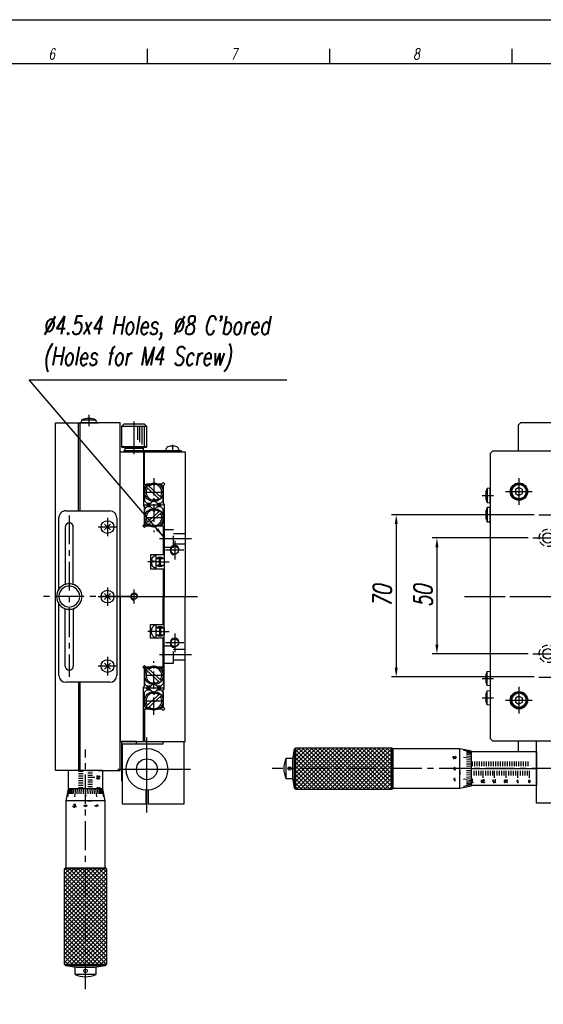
# Model space of a CAD drawing. Extents: x 0 to 2911, y 0 to 782.
# Tile 6 of 24: x 436 to 662, y 227 to 652. Entities that reach past the tile are written whole.
import ezdxf
from ezdxf.enums import TextEntityAlignment as Align

# ---------------------------------------------------------------- set-up
doc = ezdxf.new("R2010")
doc.units = 0
doc.header["$LTSCALE"] = 10
doc.header["$MEASUREMENT"] = 0
for name, pattern in [('CENTER', [2, 1.25, -0.25, 0.25, -0.25]), ('CENTER2', [1.125, 0.75, -0.125, 0.125, -0.125]), ('DASHDOT', [50.5, 30, -9, 2.5, -9]), ('HIDDEN', [0.375, 0.25, -0.125]), ('HIDDENX2', [0.75, 0.5, -0.25])]:
    doc.linetypes.add(name, pattern=pattern)
doc.layers.get('0').update_dxf_attribs({"linetype": 'CONTINUOUS'})
doc.layers.get('DEFPOINTS').update_dxf_attribs({"linetype": 'CONTINUOUS'})
for name, color, linetype in [('1', 1, 'CENTER'), ('3', 3, 'CONTINUOUS'), ('4', 4, 'CONTINUOUS'), ('PAPER', 2, 'CONTINUOUS'), ('W', 4, 'CONTINUOUS')]:
    doc.layers.add(name, color=color, linetype=linetype)
doc.styles.add('S', font='romans.shx', dxfattribs={"width": 0.7, "oblique": 10, "bigfont": 'bigfont.shx'})
doc.styles.get("Standard").update_dxf_attribs({"font": 'romans.shx', "width": 0.7, "oblique": 10, "bigfont": 'whgtxt.shx'})
doc.dimstyles.new('A4', dxfattribs={"dimscale": 0.045, "dimtxt": 50, "dimasz": 40, "dimexe": 10, "dimexo": 30, "dimgap": 10, "dimtad": 1, "dimdec": 4, "dimdsep": 46, "dimtxsty": 'Standard', "dimcen": 1.5, "dimclrt": 7, "dimadec": 0, "dimazin": 0, "dimtfac": 1, "dimtdec": 4, "dimtix": 1, "dimtmove": 0, "dimatfit": 3, "dimfxl": 0, "dimtolj": 1, "dimtzin": 0, "dimarcsym": 0})

# ---------------------------------------------------------------- blocks, each defined once
blk = doc.blocks.new('erdftrgf45r')
at = {"layer": 'W'}
blk.add_line((34921.74, 9666.28), (35198.74, 9666.28), dxfattribs=at)
blk = doc.blocks.new('*D189')
at = {"color": 4, "lineweight": -2}
for p, q in [((655.56, 428.06), (614.14, 428.06)), ((616.14, 424.06), (616.14, 382.06)), ((655.56, 378.06), (614.14, 378.06))]:
    blk.add_line(p, q, dxfattribs=at)
at = {"color": 4}
for points in [[(615.48, 424.06), (616.81, 424.06), (616.14, 428.06)], [(615.48, 382.06), (616.81, 382.06), (616.14, 378.06)]]:
    blk.add_solid(points, dxfattribs=at)
at = {"layer": 'DEFPOINTS', "color": 0}
for p in [(657.56, 428.06), (616.14, 378.06), (657.56, 378.06)]:
    blk.add_point(p, dxfattribs=at)
at = {"color": 3, "insert": (610.14, 403.06), "char_height": 8, "attachment_point": 5, "rotation": 90}
blk.add_mtext('\\A1;50', dxfattribs=at)
blk = doc.blocks.new('*D190')
at = {"color": 4, "lineweight": -2}
for p, q in [((658.06, 438.06), (596.58, 438.06)), ((598.58, 434.06), (598.58, 372.06)), ((658.06, 368.06), (596.58, 368.06))]:
    blk.add_line(p, q, dxfattribs=at)
at = {"color": 4}
for points in [[(597.92, 434.06), (599.25, 434.06), (598.58, 438.06)], [(597.92, 372.06), (599.25, 372.06), (598.58, 368.06)]]:
    blk.add_solid(points, dxfattribs=at)
at = {"layer": 'DEFPOINTS', "color": 0}
for p in [(660.06, 438.06), (598.58, 368.06), (660.06, 368.06)]:
    blk.add_point(p, dxfattribs=at)
at = {"color": 3, "insert": (592.58, 403.06), "char_height": 8, "attachment_point": 5, "rotation": 90}
blk.add_mtext('\\A1;70', dxfattribs=at)
blk = doc.blocks.new('A$C781E5D55')
for p, q in [((113.98, 79.78), (113.98, 106.78)), ((113.98, 106.78), (142.98, 106.78)), ((19.15, 103.78), (10.16, 94.8)), ((20.97, 103.78), (10.16, 92.98)), ((22.79, 103.78), (10.16, 91.16)), ((24.61, 103.78), (10.16, 89.34)), ((26.42, 103.78), (10.16, 87.52)), ((10.16, 102.92), (27.29, 85.78)), ((28.24, 103.78), (10.24, 85.78)), ((11.11, 103.78), (29.11, 85.78)), ((30.06, 103.78), (12.06, 85.78)), ((12.93, 103.78), (30.93, 85.78)), ((31.88, 103.78), (13.88, 85.78)), ((14.75, 103.78), (32.75, 85.78)), ((33.7, 103.78), (15.7, 85.78)), ((16.57, 103.78), (34.57, 85.78)), ((35.52, 103.78), (17.52, 85.78)), ((18.39, 103.78), (36.39, 85.78)), ((37.33, 103.78), (19.33, 85.78)), ((20.2, 103.78), (38.2, 85.78)), ((39.15, 103.78), (21.15, 85.78)), ((22.02, 103.78), (40.02, 85.78)), ((40.97, 103.78), (22.97, 85.78)), ((23.84, 103.78), (41.84, 85.78)), ((42.79, 103.78), (24.79, 85.78)), ((25.66, 103.78), (43.66, 85.78)), ((44.61, 103.78), (26.61, 85.78)), ((27.48, 103.78), (45.48, 85.78)), ((46.42, 103.78), (28.42, 85.78)), ((29.3, 103.78), (47.3, 85.78)), ((48.24, 103.78), (30.24, 85.78)), ((31.11, 103.78), (49.11, 85.78)), ((50.06, 103.78), (32.06, 85.78)), ((32.93, 103.78), (50.93, 85.78)), ((51.56, 103.46), (33.88, 85.78)), ((34.75, 103.78), (51.56, 86.98)), ((36.57, 103.78), (51.56, 88.8)), ((38.39, 103.78), (51.56, 90.62)), ((40.2, 103.78), (51.56, 92.43)), ((42.02, 103.78), (51.56, 94.25)), ((43.84, 103.78), (51.56, 96.07)), ((45.66, 103.78), (51.56, 97.89)), ((47.48, 103.78), (51.56, 99.71)), ((49.3, 103.78), (51.56, 101.52)), ((51.11, 103.78), (51.56, 103.34)), ((10.16, 101.1), (25.48, 85.78)), ((10.16, 99.28), (23.66, 85.78)), ((51.56, 101.64), (35.7, 85.78)), ((51.56, 99.82), (37.52, 85.78)), ((51.56, 98.01), (39.33, 85.78)), ((10.16, 97.46), (21.84, 85.78)), ((10.16, 95.64), (20.02, 85.78)), ((10.16, 93.82), (18.2, 85.78)), ((51.56, 96.19), (41.15, 85.78)), ((51.56, 94.37), (42.97, 85.78)), ((10.16, 92.01), (16.38, 85.78)), ((10.16, 90.19), (14.57, 85.78)), ((51.56, 92.55), (44.79, 85.78)), ((51.56, 90.73), (46.61, 85.78)), ((10.16, 88.37), (12.75, 85.78)), ((10.16, 86.55), (10.93, 85.78)), ((51.56, 88.91), (48.43, 85.78)), ((51.56, 87.1), (50.24, 85.78)), ((128.98, 79.78), (113.98, 79.78))]:
    blk.add_line(p, q)
at = {"color": 2, "linetype": 'HIDDEN'}
for centre in [(118.98, 194.28), (118.98, 144.28)]:
    blk.add_circle(centre, 3.75, dxfattribs=at)
at = {"layer": '1', "color": 7, "linetype": 'Continuous'}
for p, q in [((107.18, 243.98), (106.18, 242.98)), ((106.18, 242.98), (106.18, 231.78)), ((230.18, 243.98), (107.18, 243.98)), ((94.98, 231.78), (93.98, 230.78)), ((93.98, 230.78), (93.98, 107.78)), ((242.98, 231.78), (94.98, 231.78)), ((93.98, 215.78), (92.68, 215.67)), ((92.68, 215.67), (92.68, 209.6)), ((93.98, 209.48), (93.98, 215.78)), ((106.48, 216.02), (104.98, 215.15)), ((104.98, 215.15), (104.98, 213.42)), ((104.98, 213.42), (106.48, 212.55)), ((107.98, 215.15), (106.48, 216.02)), ((106.48, 212.55), (107.98, 213.42)), ((107.98, 213.42), (107.98, 215.15)), ((92.68, 209.6), (93.98, 209.48)), ((93.98, 207.48), (92.68, 207.37)), ((92.68, 207.37), (92.68, 201.3)), ((93.98, 201.18), (93.98, 207.48)), ((92.68, 201.3), (93.98, 201.18)), ((92.68, 136.67), (93.98, 136.78)), ((92.68, 130.6), (92.68, 136.67)), ((93.98, 136.78), (93.98, 130.48)), ((93.98, 130.48), (92.68, 130.6)), ((92.68, 128.37), (93.98, 128.48)), ((92.68, 122.3), (92.68, 128.37)), ((93.98, 128.48), (93.98, 122.18)), ((106.48, 126.02), (104.98, 125.15)), ((104.98, 125.15), (104.98, 123.42)), ((104.98, 123.42), (106.48, 122.55)), ((107.98, 125.15), (106.48, 126.02)), ((106.48, 122.55), (107.98, 123.42)), ((107.98, 123.42), (107.98, 125.15)), ((93.98, 122.18), (92.68, 122.3)), ((93.98, 107.78), (94.98, 106.78)), ((94.98, 106.78), (242.98, 106.78)), ((106.18, 106.78), (106.18, 102.13)), ((113.98, 106.78), (142.98, 106.78)), ((8.88, 98.64), (9.65, 103.27)), ((9.65, 103.27), (10.16, 103.78)), ((9.65, 86.3), (9.65, 103.27)), ((10.16, 85.78), (10.16, 103.78)), ((17.33, 103.78), (10.16, 96.61)), ((10.16, 103.78), (51.56, 103.78)), ((15.51, 103.78), (10.16, 98.43)), ((13.7, 103.78), (10.16, 100.25)), ((11.88, 103.78), (10.16, 102.07)), ((51.56, 85.78), (51.56, 103.78)), ((51.56, 103.78), (51.98, 103.36)), ((51.98, 103.36), (51.98, 86.21)), ((80.88, 103.28), (51.98, 103.28)), ((80.88, 86.28), (80.88, 103.28)), ((85.98, 102.22), (80.88, 103.28)), ((85.98, 101.86), (82.58, 102.53)), ((85.98, 87.35), (85.98, 102.22)), ((85.98, 102.13), (113.98, 102.13)), ((85.98, 87.56), (85.98, 102.01)), ((113.98, 102.13), (113.98, 87.43)), ((5.98, 90.28), (5.98, 99.28)), ((5.98, 99.28), (8.98, 99.28)), ((8.88, 90.93), (8.88, 98.64)), ((78.02, 99.77), (78.12, 99.93)), ((78.02, 99.63), (78.02, 99.77)), ((78.07, 99.47), (78.02, 99.63)), ((78.17, 99.41), (78.07, 99.47)), ((78.55, 98.93), (78.07, 98.93)), ((78.12, 99.93), (78.28, 100.03)), ((78.33, 99.41), (78.17, 99.41)), ((78.28, 100.03), (78.55, 100.03)), ((78.44, 99.47), (78.33, 99.41)), ((78.55, 99.57), (78.44, 99.47)), ((78.55, 98.93), (78.55, 99.57)), ((79.45, 99.71), (78.81, 99.71)), ((79.08, 100.03), (78.87, 100.03)), ((78.97, 98.93), (78.97, 100.03)), ((78.97, 98.93), (79.45, 99.71)), ((85.98, 99.16), (82.58, 99.57)), ((85.98, 101.51), (83.86, 101.91)), ((85.98, 101.06), (83.86, 101.44)), ((85.98, 100.51), (83.86, 100.86)), ((85.98, 99.88), (83.86, 100.18)), ((85.98, 98.37), (83.86, 98.58)), ((86.48, 95.78), (86.48, 97.78)), ((87.48, 95.78), (87.48, 97.78)), ((88.48, 95.78), (88.48, 97.78)), ((89.48, 95.78), (89.48, 97.78)), ((90.48, 95.78), (90.48, 97.78)), ((91.48, 95.78), (91.48, 97.78)), ((92.48, 95.78), (92.48, 97.78)), ((93.48, 95.78), (93.48, 97.78)), ((94.48, 95.78), (94.48, 97.78)), ((95.48, 95.78), (95.48, 97.78)), ((96.48, 95.78), (96.48, 97.78)), ((97.48, 95.78), (97.48, 97.78)), ((98.48, 95.78), (98.48, 97.78)), ((99.48, 95.78), (99.48, 97.78)), ((100.48, 95.78), (100.48, 97.78)), ((101.48, 95.78), (101.48, 97.78)), ((102.48, 95.78), (102.48, 97.78)), ((103.48, 95.78), (103.48, 97.78)), ((104.48, 95.78), (104.48, 97.78)), ((105.48, 95.78), (105.48, 97.78)), ((106.48, 95.78), (106.48, 97.78)), ((107.48, 95.78), (107.48, 97.78)), ((108.48, 95.78), (108.48, 97.78)), ((109.48, 95.78), (109.48, 97.78)), ((110.48, 95.78), (110.48, 97.78)), ((78.44, 94.94), (78.49, 95.16)), ((78.44, 94.62), (78.44, 94.94)), ((78.49, 94.41), (78.44, 94.62)), ((78.49, 95.16), (78.6, 95.37)), ((78.6, 94.2), (78.49, 94.41)), ((78.6, 95.37), (78.65, 95.42)), ((78.65, 94.15), (78.6, 94.2)), ((78.65, 95.42), (78.76, 95.42)), ((78.76, 94.15), (78.65, 94.15)), ((78.76, 95.42), (78.81, 95.37)), ((78.81, 94.2), (78.76, 94.15)), ((78.81, 95.37), (78.92, 95.16)), ((78.92, 94.41), (78.81, 94.2)), ((78.92, 95.16), (78.97, 94.94)), ((78.97, 94.62), (78.92, 94.41)), ((78.97, 94.94), (78.97, 94.62)), ((80.88, 93.93), (80.88, 92.23)), ((85.98, 94.78), (82.58, 94.78)), ((85.98, 97.52), (83.86, 97.69)), ((85.98, 96.63), (83.86, 96.74)), ((85.98, 95.72), (83.86, 95.77)), ((85.98, 93.85), (83.86, 93.8)), ((85.98, 94.78), (113.98, 94.78)), ((85.98, 91.38), (85.98, 93.93)), ((86.98, 93.78), (86.98, 91.78)), ((87.98, 93.78), (87.98, 91.78)), ((88.98, 93.78), (88.98, 91.78)), ((89.98, 93.78), (89.98, 91.78)), ((90.98, 90.78), (90.98, 93.78)), ((91.98, 93.78), (91.98, 91.78)), ((92.98, 93.78), (92.98, 91.78)), ((93.98, 93.78), (93.98, 91.78)), ((94.98, 93.78), (94.98, 91.78)), ((95.98, 90.78), (95.98, 93.78)), ((96.98, 93.78), (96.98, 91.78)), ((97.98, 93.78), (97.98, 91.78)), ((98.98, 93.78), (98.98, 91.78)), ((99.98, 93.78), (99.98, 91.78)), ((100.98, 90.78), (100.98, 93.78)), ((101.98, 93.78), (101.98, 91.78)), ((102.98, 93.78), (102.98, 91.78)), ((103.98, 93.78), (103.98, 91.78)), ((104.98, 93.78), (104.98, 91.78)), ((105.98, 90.78), (105.98, 93.78)), ((106.98, 93.78), (106.98, 91.78)), ((107.98, 93.78), (107.98, 91.78)), ((108.98, 93.78), (108.98, 91.78)), ((109.98, 93.78), (109.98, 91.78)), ((110.98, 90.78), (110.98, 93.78)), ((8.98, 90.28), (5.98, 90.28)), ((9.65, 86.3), (8.88, 90.93)), ((78.44, 90.37), (78.55, 90.53)), ((78.44, 90.05), (78.44, 90.37)), ((78.49, 89.89), (78.44, 90.05)), ((78.6, 89.84), (78.49, 89.89)), ((78.97, 89.44), (78.49, 89.44)), ((78.55, 90.53), (78.71, 90.63)), ((78.76, 89.84), (78.6, 89.84)), ((78.71, 90.63), (78.97, 90.63)), ((78.87, 89.89), (78.76, 89.84)), ((78.97, 90), (78.87, 89.89)), ((78.97, 89.44), (78.97, 90)), ((85.98, 90.41), (82.58, 90)), ((85.98, 92.93), (83.86, 92.82)), ((85.98, 92.05), (83.86, 91.88)), ((85.98, 91.2), (83.86, 90.99)), ((85.98, 89.69), (83.86, 89.39)), ((86.07, 90.65), (86.07, 90.52)), ((86.07, 89.75), (86.07, 89.88)), ((86.62, 89.92), (86.09, 89.92)), ((86.14, 89.18), (86.62, 89.92)), ((90.24, 89.44), (90.29, 89.66)), ((90.24, 89.12), (90.24, 89.44)), ((90.29, 89.66), (90.4, 89.87)), ((90.4, 89.87), (90.45, 89.92)), ((90.45, 89.92), (90.56, 89.92)), ((90.56, 89.92), (90.61, 89.87)), ((90.61, 89.87), (90.72, 89.66)), ((90.72, 89.66), (90.77, 89.44)), ((90.77, 89.44), (90.77, 89.12)), ((91.62, 89.92), (91.09, 89.92)), ((91.09, 89.92), (91.09, 89.76)), ((91.14, 89.18), (91.62, 89.92)), ((95.24, 89.66), (95.35, 89.82)), ((95.24, 89.34), (95.24, 89.66)), ((95.29, 89.18), (95.24, 89.34)), ((95.35, 89.82), (95.51, 89.92)), ((95.51, 89.92), (95.77, 89.92)), ((95.77, 89.28), (95.67, 89.18)), ((95.77, 88.65), (95.77, 89.28)), ((96.46, 89.92), (96.25, 89.92)), ((96.36, 88.65), (96.36, 89.92)), ((100.24, 89.44), (100.29, 89.66)), ((100.24, 89.12), (100.24, 89.44)), ((100.29, 89.66), (100.4, 89.87)), ((100.4, 89.87), (100.45, 89.92)), ((100.45, 89.92), (100.56, 89.92)), ((100.56, 89.92), (100.61, 89.87)), ((100.61, 89.87), (100.72, 89.66)), ((100.72, 89.66), (100.77, 89.44)), ((100.77, 89.44), (100.77, 89.12)), ((101.46, 89.92), (101.25, 89.92)), ((101.36, 88.65), (101.36, 89.92)), ((105.67, 89.66), (105.77, 89.82)), ((105.67, 89.34), (105.67, 89.66)), ((105.72, 89.18), (105.67, 89.34)), ((105.77, 89.82), (105.93, 89.92)), ((105.93, 89.92), (106.2, 89.92)), ((106.2, 89.28), (106.09, 89.18)), ((106.2, 88.65), (106.2, 89.28)), ((110.67, 89.44), (110.72, 89.66)), ((110.67, 89.12), (110.67, 89.44)), ((110.72, 89.66), (110.82, 89.87)), ((110.82, 89.87), (110.88, 89.92)), ((110.88, 89.92), (110.98, 89.92)), ((110.98, 89.92), (111.04, 89.87)), ((111.04, 89.87), (111.14, 89.66)), ((111.14, 89.66), (111.2, 89.44)), ((111.2, 89.44), (111.2, 89.12)), ((10.16, 85.78), (9.65, 86.3)), ((51.56, 85.78), (10.16, 85.78)), ((51.98, 86.21), (51.56, 85.78)), ((51.98, 86.28), (80.88, 86.28)), ((80.88, 86.28), (85.98, 87.35)), ((85.98, 87.71), (82.58, 87.04)), ((85.98, 89.05), (83.86, 88.71)), ((85.98, 88.5), (83.86, 88.13)), ((85.98, 88.05), (83.86, 87.65)), ((113.98, 87.43), (85.98, 87.43)), ((86.09, 89.02), (86.14, 89.18)), ((86.14, 88.7), (86.09, 88.86)), ((86.25, 88.65), (86.14, 88.7)), ((86.41, 88.65), (86.25, 88.65)), ((86.57, 88.75), (86.41, 88.65)), ((86.62, 89.02), (86.57, 88.75)), ((90.29, 88.91), (90.24, 89.12)), ((90.4, 88.7), (90.29, 88.91)), ((90.45, 88.65), (90.4, 88.7)), ((90.56, 88.65), (90.45, 88.65)), ((90.61, 88.7), (90.56, 88.65)), ((90.72, 88.91), (90.61, 88.7)), ((90.77, 89.12), (90.72, 88.91)), ((91.09, 89.02), (91.14, 89.18)), ((91.09, 88.86), (91.09, 89.02)), ((91.14, 88.7), (91.09, 88.86)), ((91.25, 88.65), (91.14, 88.7)), ((91.41, 88.65), (91.25, 88.65)), ((91.57, 88.75), (91.41, 88.65)), ((91.62, 89.02), (91.57, 88.75)), ((95.4, 89.12), (95.29, 89.18)), ((95.77, 88.65), (95.29, 88.65)), ((95.56, 89.12), (95.4, 89.12)), ((95.67, 89.18), (95.56, 89.12)), ((96.52, 88.75), (96.36, 88.65)), ((100.29, 88.91), (100.24, 89.12)), ((100.4, 88.7), (100.29, 88.91)), ((100.45, 88.65), (100.4, 88.7)), ((100.56, 88.65), (100.45, 88.65)), ((100.61, 88.7), (100.56, 88.65)), ((100.72, 88.91), (100.61, 88.7)), ((100.77, 89.12), (100.72, 88.91)), ((101.52, 88.75), (101.36, 88.65)), ((105.82, 89.12), (105.72, 89.18)), ((106.2, 88.65), (105.72, 88.65)), ((105.98, 89.12), (105.82, 89.12)), ((106.09, 89.18), (105.98, 89.12)), ((110.72, 88.91), (110.67, 89.12)), ((110.82, 88.7), (110.72, 88.91)), ((110.88, 88.65), (110.82, 88.7)), ((110.98, 88.65), (110.88, 88.65)), ((111.04, 88.7), (110.98, 88.65)), ((111.14, 88.91), (111.04, 88.7)), ((111.2, 89.12), (111.14, 88.91))]:
    blk.add_line(p, q, dxfattribs=at)
at = {"layer": '1'}
blk.add_line((130.98, 94.78), (111.98, 94.78), dxfattribs=at)
at = {"layer": '1', "color": 7, "linetype": 'Continuous'}
for centre, radius in [((106.48, 214.28), 3.75), ((106.48, 214.28), 3.5), ((106.48, 214.28), 3.1), ((118.98, 194.28), 2.25), ((118.98, 144.28), 2.25), ((106.48, 124.28), 3.75), ((106.48, 124.28), 3.5), ((106.48, 124.28), 3.1), ((7.48, 94.78), 0.75)]:
    blk.add_circle(centre, radius, dxfattribs=at)
for centre, radius, start, end in [((100.07, 212.63), 7.98, 157.6435, 202.3565), ((100.07, 204.33), 7.98, 157.6435, 202.3565), ((100.07, 133.63), 7.98, 157.6435, 202.3565), ((100.07, 125.33), 7.98, 157.6435, 202.3565), ((15.61, 94.78), 10.62, 154.9424, 205.0576)]:
    blk.add_arc(centre, radius, start, end, dxfattribs=at)
at = {"layer": '3', "color": 1, "linetype": 'CENTER'}
for p, q in [((106.48, 220.03), (106.48, 208.53)), ((90.58, 212.63), (95.48, 212.63)), ((100.73, 214.28), (112.23, 214.28)), ((90.58, 204.33), (95.48, 204.33)), ((114.98, 204.28), (122.98, 204.28)), ((112.48, 194.28), (125.49, 194.28)), ((82.95, 168.98), (254.01, 168.98)), ((87.5, 168.98), (234.12, 168.98)), ((164.54, 94.78), (0, 94.78))]:
    blk.add_line(p, q, dxfattribs=at)
at = {"layer": '3', "color": 1, "linetype": 'DASHDOT'}
for p, q in [((112.48, 144.28), (125.49, 144.28)), ((90.58, 133.63), (95.48, 133.63)), ((114.98, 134.28), (122.98, 134.28)), ((106.48, 130.03), (106.48, 118.53)), ((90.58, 125.33), (95.48, 125.33)), ((100.73, 124.28), (112.23, 124.28))]:
    blk.add_line(p, q, dxfattribs=at)
blk = doc.blocks.new('A$C3B076D02')
blk.add_line((0.98, 1.05), (25.98, 1.05))
at = {"color": 1, "linetype": 'CENTER2'}
blk.add_line((21.98, 3.99), (21.98, 0.83), dxfattribs=at)
at = {"layer": '1', "color": 7, "linetype": 'Continuous'}
for p, q in [((1, 12.95), (0, 11.95)), ((10, 12.95), (1, 12.95)), ((11, 11.95), (10, 12.95)), ((11, 11.95), (0, 11.95)), ((0, 11.95), (0, 3.15)), ((11, 3.15), (11, 11.95)), ((11, 3.15), (0, 3.15)), ((0, 3.15), (0.2, 2.95)), ((0.2, 2.95), (10.8, 2.95)), ((25.98, 1.45), (0.98, 1.45)), ((0.98, 1.45), (0.98, 1.05)), ((1.5, 2.65), (1.5, 2.95)), ((1.7, 2.45), (1.5, 2.65)), ((1.5, 2.65), (9.5, 2.65)), ((9.5, 2.45), (1.5, 2.45)), ((1.5, 2.45), (1.5, 1.45)), ((1.5, 1.45), (9.5, 1.45)), ((9.3, 2.45), (1.7, 2.45)), ((9.5, 2.65), (9.3, 2.45)), ((9.5, 2.95), (9.5, 2.65)), ((9.5, 1.45), (9.5, 2.45)), ((10.8, 2.95), (11, 3.15)), ((19.23, 1.45), (19.3, 2.3)), ((24.73, 1.45), (19.23, 1.45)), ((24.65, 2.3), (24.73, 1.45)), ((25.98, 1.05), (25.98, 1.45))]:
    blk.add_line(p, q, dxfattribs=at)
for centre, radius, start, end in [((20.3, 2.21), 1, 106.257, 175), ((21.98, -3.55), 7, 73.743, 106.257), ((23.66, 2.21), 1, 5, 73.743)]:
    blk.add_arc(centre, radius, start, end, dxfattribs=at)
at = {"layer": '3', "color": 1, "linetype": 'DASHDOT'}
blk.add_line((5.5, 0), (5.5, 14.1), dxfattribs=at)
at = {"layer": '3'}
for p, q in [((7, 6.15), (7, 11.95)), ((8, 5.15), (8, 11.95)), ((9, 4.15), (9, 11.95)), ((10, 3.15), (10, 11.95))]:
    blk.add_line(p, q, dxfattribs=at)

msp = doc.modelspace()

# ---------------------------------------------------------------- linework, layer by layer
at = {"color": 7}
for p, q in [((489.97065, 450.2591), (490.97065, 451.2591)), ((490.97065, 451.2591), (492.03416, 451.2591)), ((491.37377, 450.84231), (497.22354, 445.43128)), ((497.97065, 450.2591), (496.97065, 451.2591)), ((489.97065, 450.2591), (489.97065, 444.0591)), ((490.69473, 450.10821), (496.54449, 444.69718)), ((490.97065, 443.0591), (489.97065, 444.0591)), ((497.97065, 442.2591), (489.97065, 442.2591)), ((490.97065, 443.0591), (492.64933, 443.0591)), ((490.97065, 442.5091), (490.97065, 442.0091)), ((492.09933, 442.5091), (490.97065, 442.5091)), ((492.09933, 442.0091), (490.97065, 442.0091)), ((491.84933, 442.2591), (493.97065, 444.38042)), ((491.84933, 442.2591), (493.97065, 440.13778)), ((493.47065, 444.38042), (493.47065, 443.88042)), ((493.97065, 444.38042), (496.09197, 442.2591)), ((493.97065, 440.13778), (496.09197, 442.2591)), ((494.47065, 444.38042), (494.47065, 443.88042)), ((495.29197, 443.0591), (496.97065, 443.0591)), ((496.97065, 442.5091), (495.84197, 442.5091)), ((496.97065, 442.0091), (495.84197, 442.0091)), ((496.97065, 443.0591), (497.97065, 444.0591)), ((496.97065, 442.5091), (496.97065, 442.0091)), ((489.97065, 440.4591), (490.97065, 441.4591)), ((489.97065, 433.2591), (489.97065, 440.4591)), ((490.69473, 434.40998), (496.54449, 439.82101)), ((492.64933, 441.4591), (490.97065, 441.4591)), ((491.37377, 433.67588), (497.22354, 439.08691)), ((493.47065, 440.13778), (493.47065, 440.63778)), ((494.47065, 440.13778), (494.47065, 440.63778)), ((496.97065, 441.4591), (495.29197, 441.4591)), ((497.97065, 440.4591), (496.97065, 441.4591)), ((497.97065, 434.2591), (497.97065, 440.4591)), ((490.97065, 433.2591), (489.97065, 434.2591)), ((497.97065, 434.2591), (496.97065, 433.2591)), ((489.97065, 372.2591), (489.97065, 365.0591)), ((490.97065, 372.2591), (489.97065, 371.2591)), ((490.69473, 371.10821), (496.54449, 365.69718)), ((491.37377, 371.84231), (497.22354, 366.43128)), ((497.97065, 371.2591), (496.97065, 372.2591)), ((497.97065, 371.2591), (497.97065, 365.0591)), ((491.84933, 363.2591), (493.97065, 365.38042)), ((493.47065, 365.38042), (493.47065, 364.88042)), ((493.97065, 365.38042), (496.09197, 363.2591)), ((494.47065, 365.38042), (494.47065, 364.88042)), ((489.97065, 365.0591), (490.97065, 364.0591)), ((497.97065, 363.2591), (489.97065, 363.2591)), ((490.97065, 362.4591), (489.97065, 361.4591)), ((489.97065, 355.2591), (489.97065, 361.4591)), ((492.64933, 364.0591), (490.97065, 364.0591)), ((490.97065, 363.0091), (490.97065, 363.5091)), ((492.09933, 363.5091), (490.97065, 363.5091)), ((492.09933, 363.0091), (490.97065, 363.0091)), ((490.97065, 362.4591), (492.64933, 362.4591)), ((491.84933, 363.2591), (493.97065, 361.13778)), ((493.47065, 361.13778), (493.47065, 361.63778)), ((493.97065, 361.13778), (496.09197, 363.2591)), ((494.47065, 361.13778), (494.47065, 361.63778)), ((496.97065, 364.0591), (495.29197, 364.0591)), ((495.29197, 362.4591), (496.97065, 362.4591)), ((496.97065, 363.5091), (495.84197, 363.5091)), ((496.97065, 363.0091), (495.84197, 363.0091)), ((497.97065, 365.0591), (496.97065, 364.0591)), ((496.97065, 363.0091), (496.97065, 363.5091)), ((496.97065, 362.4591), (497.97065, 361.4591)), ((490.69473, 355.40998), (496.54449, 360.82101)), ((491.37377, 354.67588), (497.22354, 360.08691)), ((489.97065, 355.2591), (490.97065, 354.2591)), ((490.97065, 354.2591), (492.03416, 354.2591)), ((497.97065, 355.2591), (496.97065, 354.2591))]:
    msp.add_line(p, q, dxfattribs=at)
at = {"color": 1, "linetype": 'CENTER2'}
for p, q in [((493.97065, 453.81758), (493.97065, 430.60688)), ((489.97065, 447.7591), (497.97065, 447.7591)), ((497.97065, 436.7591), (489.97065, 436.7591)), ((493.97065, 351.70062), (493.97065, 374.91131)), ((497.97065, 368.7591), (489.97065, 368.7591)), ((489.97065, 357.7591), (497.97065, 357.7591))]:
    msp.add_line(p, q, dxfattribs=at)
at = {"color": 0}
for p, q in [((492.03416, 433.2591), (489.97065, 433.2591)), ((496.97065, 433.2591), (495.90714, 433.2591)), ((496.34817, 415.77478), (496.34817, 419.74341)), ((496.84817, 415.77478), (496.84817, 419.74341)), ((496.34817, 389.74341), (496.34817, 385.77478)), ((496.84817, 389.74341), (496.84817, 385.77478)), ((492.03416, 372.2591), (489.97065, 372.2591)), ((496.97065, 372.2591), (495.90714, 372.2591))]:
    msp.add_line(p, q, dxfattribs=at)
at = {"color": 2, "linetype": 'HIDDENX2'}
msp.add_line((502.47065, 374.0091), (502.47065, 381.5091), dxfattribs=at)
for p, q in [((471.79817, 327.7591), (457.09817, 327.7591)), ((455.44817, 268.52481), (472.25393, 285.33057)), ((455.44817, 270.34308), (470.43566, 285.33057)), ((455.44817, 272.16136), (468.61738, 285.33057)), ((455.44817, 273.97963), (466.79911, 285.33057)), ((455.44817, 275.79791), (464.98083, 285.33057)), ((455.44817, 277.61618), (463.16256, 285.33057)), ((455.44817, 279.43446), (461.34428, 285.33057)), ((455.44817, 281.25273), (459.52601, 285.33057)), ((455.44817, 283.07101), (457.70773, 285.33057)), ((455.44817, 284.88928), (455.88946, 285.33057)), ((455.44817, 266.70653), (473.44817, 284.70653)), ((455.77204, 285.33057), (473.44817, 267.65444)), ((457.59032, 285.33057), (473.44817, 269.47272)), ((459.40859, 285.33057), (473.44817, 271.29099)), ((461.22687, 285.33057), (473.44817, 273.10926)), ((463.04514, 285.33057), (473.44817, 274.92754)), ((464.86342, 285.33057), (473.44817, 276.74581)), ((466.68169, 285.33057), (473.44817, 278.56409)), ((468.49997, 285.33057), (473.44817, 280.38236)), ((470.31824, 285.33057), (473.44817, 282.20064)), ((472.13652, 285.33057), (473.44817, 284.01891)), ((455.44817, 283.83617), (473.44817, 265.83617)), ((455.44817, 264.88826), (473.44817, 282.88826)), ((455.44817, 282.01789), (473.44817, 264.01789)), ((455.44817, 263.06998), (473.44817, 281.06998)), ((455.44817, 280.19962), (473.44817, 262.19962)), ((455.44817, 261.25171), (473.44817, 279.25171)), ((455.44817, 278.38134), (473.44817, 260.38134)), ((455.44817, 259.43344), (473.44817, 277.43344)), ((455.44817, 276.56307), (473.44817, 258.56307)), ((455.44817, 257.61516), (473.44817, 275.61516)), ((455.44817, 274.74479), (473.44817, 256.74479)), ((455.44817, 255.79689), (473.44817, 273.79689)), ((455.44817, 272.92652), (473.44817, 254.92652)), ((455.44817, 253.97861), (473.44817, 271.97861)), ((455.44817, 271.10824), (473.44817, 253.10824)), ((455.44817, 252.16034), (473.44817, 270.16034)), ((455.44817, 269.28997), (473.44817, 251.28997)), ((455.44817, 250.34206), (473.44817, 268.34206)), ((455.44817, 267.47169), (473.44817, 249.47169)), ((455.44817, 248.52379), (473.44817, 266.52379)), ((455.44817, 265.65342), (473.44817, 247.65342)), ((455.44817, 246.70551), (473.44817, 264.70551)), ((455.44817, 263.83515), (473.44817, 245.83515)), ((455.44817, 244.88724), (473.44817, 262.88724)), ((455.44817, 262.01687), (473.44817, 244.01687)), ((455.44817, 260.1986), (471.70906, 243.93771)), ((456.31692, 243.93771), (473.44817, 261.06896)), ((458.13519, 243.93771), (473.44817, 259.25069)), ((455.44817, 258.38032), (469.89078, 243.93771)), ((455.44817, 256.56205), (468.07251, 243.93771)), ((459.95347, 243.93771), (473.44817, 257.43242)), ((461.77174, 243.93771), (473.44817, 255.61414)), ((455.44817, 254.74377), (466.25423, 243.93771)), ((455.44817, 252.9255), (464.43596, 243.93771)), ((463.59002, 243.93771), (473.44817, 253.79587)), ((465.40829, 243.93771), (473.44817, 251.97759)), ((467.22657, 243.93771), (473.44817, 250.15932)), ((469.04484, 243.93771), (473.44817, 248.34104)), ((470.86312, 243.93771), (473.44817, 246.52277)), ((472.68139, 243.93771), (473.44817, 244.70449))]:
    msp.add_line(p, q)
msp.add_lwpolyline([(0, 651.66787), (909.8165, 651.66787), (909.8165, 0), (0, 0)], close=True)
at = {"color": 7}
for centre in [(493.97065, 447.7591), (493.97065, 436.7591), (493.97065, 368.7591), (493.97065, 357.7591)]:
    msp.add_circle(centre, 4, dxfattribs=at)
msp.add_circle((490.94817, 328.2591), 9)
for centre, radius, start, end in [((493.97065, 447.7591), 3.39196, 325.7078743, 128.7544749), ((493.97065, 447.7591), 3.39196, 145.7078743, 308.7544749), ((493.97065, 444.38042), 0.5, 0, 180), ((493.97065, 436.7591), 3.39196, 51.2455251, 214.2921257), ((493.97065, 436.7591), 3.39196, 231.2455251, 34.2921257), ((493.97065, 440.13778), 0.5, 180, 0), ((493.97065, 368.7591), 3.39196, 145.7078743, 308.7544749), ((493.97065, 368.7591), 3.39196, 325.7078743, 128.7544749), ((493.97065, 365.38042), 0.5, 0, 180), ((493.97065, 357.7591), 3.39196, 51.2455251, 214.2921257), ((493.97065, 361.13778), 0.5, 180, 0), ((493.97065, 357.7591), 3.39196, 231.2455251, 34.2921257)]:
    msp.add_arc(centre, radius, start, end, dxfattribs=at)
at = {"color": 0}
for centre, radius, start, end in [((457.44817, 432.7591), 1.75, 0, 180), ((496.59817, 417.7591), 2, 48.5903779, 131.4096221), ((496.59817, 417.7591), 1.75, 98.2132107, 121.0027191), ((496.59817, 417.7591), 1.75, 58.9972809, 81.7867893), ((496.59817, 417.7591), 2, 228.5903779, 311.4096221), ((496.59817, 417.7591), 1.75, 238.9972809, 261.7867893), ((496.59817, 417.7591), 1.75, 278.2132107, 301.0027191), ((496.59817, 387.7591), 2, 48.5903779, 131.4096221), ((496.59817, 387.7591), 1.75, 98.2132107, 121.0027191), ((496.59817, 387.7591), 1.75, 58.9972809, 81.7867893), ((496.59817, 387.7591), 2, 228.5903779, 311.4096221), ((496.59817, 387.7591), 1.75, 238.9972809, 261.7867893), ((496.59817, 387.7591), 1.75, 278.2132107, 301.0027191), ((457.44817, 372.7591), 1.75, 180, 0)]:
    msp.add_arc(centre, radius, start, end, dxfattribs=at)
at = {"color": 4}
msp.add_solid([(492.45903, 418.65039), (496.41505, 417.7591), (492.3838, 417.31918)], dxfattribs=at)
at = {"layer": '1', "color": 7, "linetype": 'Continuous'}
for p, q in [((451.44817, 327.7591), (451.44817, 477.7591)), ((451.44817, 477.7591), (469.94817, 477.7591)), ((461.44817, 439.7591), (461.44817, 477.7591)), ((461.94817, 477.7591), (461.94817, 439.7591)), ((469.94817, 477.7591), (461.94817, 477.7591)), ((461.94817, 477.7591), (461.94817, 439.7591)), ((462.79817, 477.7591), (462.91191, 479.0591)), ((469.09817, 477.7591), (462.79817, 477.7591)), ((462.91191, 479.0591), (468.98444, 479.0591)), ((468.98444, 479.0591), (469.09817, 477.7591)), ((479.44817, 477.7591), (469.94817, 477.7591)), ((479.44817, 327.7591), (479.44817, 477.7591)), ((479.44817, 402.7591), (479.44817, 465.2591)), ((479.44817, 465.2591), (489.44817, 465.2591)), ((489.44817, 465.2591), (489.44817, 441.7591)), ((489.94817, 451.2591), (489.94817, 465.2591)), ((489.94817, 465.2591), (507.44817, 465.2591)), ((507.44817, 465.2591), (507.44817, 402.7591)), ((489.97065, 451.2591), (497.26354, 451.2591)), ((492.03416, 451.2591), (490.97065, 451.2591)), ((496.97065, 451.2591), (495.90714, 451.2591)), ((497.26354, 451.2591), (497.97065, 451.9662)), ((497.97065, 451.9662), (498.67775, 451.2591)), ((498.67775, 451.2591), (497.97065, 450.55199)), ((497.97065, 450.55199), (497.97065, 442.7591)), ((497.97065, 444.0591), (497.97065, 450.2591)), ((497.97065, 444.0591), (497.97065, 450.2591)), ((497.97065, 442.7591), (498.47065, 442.7591)), ((498.44817, 442.7591), (498.44817, 402.7591)), ((455.94817, 439.7591), (469.94817, 439.7591)), ((469.94817, 439.7591), (474.94817, 439.7591)), ((489.47065, 441.7591), (489.97065, 441.7591)), ((489.97065, 441.7591), (489.97065, 433.9662)), ((489.97065, 433.2591), (489.97065, 441.1591)), ((452.94817, 405.92137), (452.94817, 436.7591)), ((472.67538, 434.03189), (475.22096, 431.4863)), ((475.22096, 434.03189), (472.67538, 431.4863)), ((477.94817, 436.7591), (477.94817, 368.7591)), ((489.26354, 433.2591), (489.97065, 433.9662)), ((455.69817, 432.7591), (455.69817, 407.77781)), ((459.19817, 407.77781), (459.19817, 432.7591)), ((489.97065, 432.55199), (489.26354, 433.2591)), ((490.67775, 433.2591), (489.97065, 432.55199)), ((497.57065, 433.2591), (489.97065, 433.2591)), ((490.67775, 433.2591), (497.97065, 433.2591)), ((497.94817, 433.2591), (497.94817, 420.7591)), ((497.94817, 420.7591), (492.44817, 420.7591)), ((492.44817, 420.7591), (492.44817, 414.7591)), ((494.74817, 420.5091), (494.74817, 415.0091)), ((494.74817, 419.2591), (498.44817, 419.2591)), ((498.44817, 419.2591), (498.44817, 416.2591)), ((492.44817, 414.7591), (497.94817, 414.7591)), ((494.74817, 416.2591), (498.44817, 416.2591)), ((497.94817, 414.7591), (497.94817, 402.7591)), ((472.67538, 404.03189), (475.22096, 401.4863)), ((475.22096, 404.03189), (472.67538, 401.4863)), ((452.94817, 397.2591), (452.94817, 399.59682)), ((479.44817, 402.7591), (479.44817, 340.2591)), ((497.94817, 390.7591), (497.94817, 402.7591)), ((498.44817, 362.7591), (498.44817, 402.7591)), ((507.44817, 340.2591), (507.44817, 402.7591)), ((452.94817, 368.7591), (452.94817, 397.2591)), ((455.19817, 397.74038), (455.19817, 397.2591)), ((455.69817, 372.7591), (455.69817, 397.74038)), ((459.19817, 397.74038), (459.19817, 372.7591)), ((459.69817, 397.2591), (459.69817, 397.74038)), ((492.44817, 384.7591), (492.44817, 390.7591)), ((492.44817, 390.7591), (497.94817, 390.7591)), ((494.74817, 390.5091), (494.74817, 385.0091)), ((494.74817, 389.2591), (498.44817, 389.2591)), ((498.44817, 389.2591), (498.44817, 386.2591)), ((497.94817, 384.7591), (492.44817, 384.7591)), ((494.74817, 386.2591), (498.44817, 386.2591)), ((497.94817, 372.2591), (497.94817, 384.7591)), ((472.67538, 374.03189), (475.22096, 371.4863)), ((475.22096, 374.03189), (472.67538, 371.4863)), ((489.97065, 372.9662), (489.26354, 372.2591)), ((489.26354, 372.2591), (489.97065, 371.55199)), ((490.67775, 372.2591), (489.97065, 372.9662)), ((497.57065, 372.2591), (489.97065, 372.2591)), ((489.97065, 372.2591), (489.97065, 364.3591)), ((489.97065, 363.7591), (489.97065, 371.55199)), ((490.67775, 372.2591), (497.97065, 372.2591)), ((465.94817, 365.7591), (455.94817, 365.7591)), ((461.44817, 365.7591), (461.44817, 327.7591)), ((461.94817, 365.7591), (461.94817, 327.7591)), ((461.94817, 365.7591), (461.94817, 327.7591)), ((474.94817, 365.7591), (465.94817, 365.7591)), ((489.44817, 340.2591), (489.44817, 363.7591)), ((489.47065, 363.7591), (489.97065, 363.7591)), ((497.97065, 354.9662), (497.97065, 362.7591)), ((497.97065, 362.7591), (498.47065, 362.7591)), ((497.97065, 361.4591), (497.97065, 355.2591)), ((497.97065, 361.4591), (497.97065, 355.2591)), ((489.94817, 354.2591), (489.94817, 340.2591)), ((489.97065, 354.2591), (497.26354, 354.2591)), ((492.03416, 354.2591), (490.97065, 354.2591)), ((496.97065, 354.2591), (495.90714, 354.2591)), ((497.26354, 354.2591), (497.97065, 353.55199)), ((498.67775, 354.2591), (497.97065, 354.9662)), ((497.97065, 353.55199), (498.67775, 354.2591)), ((479.44817, 340.2591), (489.44817, 340.2591)), ((486.44817, 340.2591), (479.94817, 340.2591)), ((479.94817, 340.2591), (479.94817, 323.2591)), ((486.44817, 339.2591), (486.44817, 340.2591)), ((489.94817, 340.2591), (507.44817, 340.2591)), ((497.94817, 339.2591), (497.94817, 340.2591)), ((497.94817, 340.2591), (506.94817, 340.2591)), ((506.94817, 340.2591), (506.94817, 313.2591)), ((480.44817, 328.2591), (480.44817, 339.2591)), ((480.44817, 339.2591), (497.94817, 339.2591)), ((469.94817, 327.7591), (451.44817, 327.7591)), ((457.09817, 319.75914), (457.09817, 327.7591)), ((463.44817, 327.25914), (461.44817, 327.25914)), ((465.44817, 327.75914), (467.44817, 327.75914)), ((469.94817, 327.7591), (479.44817, 327.7591)), ((471.79817, 327.7591), (471.79817, 319.75914)), ((480.44817, 313.2591), (480.44817, 328.2591)), ((463.44817, 326.25914), (461.44817, 326.25914)), ((463.44817, 325.25914), (461.44817, 325.25914)), ((463.44817, 324.25914), (461.44817, 324.25914)), ((463.44817, 323.25914), (461.44817, 323.25914)), ((464.44817, 319.75914), (464.44817, 326.0013)), ((465.44817, 326.75914), (467.44817, 326.75914)), ((465.44817, 325.75914), (467.44817, 325.75914)), ((468.44817, 324.75914), (465.44817, 324.75914)), ((465.44817, 323.75914), (467.44817, 323.75914)), ((470.05442, 324.91851), (469.31067, 325.39664)), ((469.31067, 325.39664), (469.31067, 324.86539)), ((469.31067, 324.86539), (469.47005, 324.86539)), ((469.31067, 324.33414), (469.3638, 324.38726)), ((469.31067, 324.22789), (469.31067, 324.33414)), ((469.3638, 324.17476), (469.31067, 324.22789)), ((469.3638, 324.38726), (469.5763, 324.49351)), ((469.5763, 324.06851), (469.3638, 324.17476)), ((469.5763, 324.49351), (469.7888, 324.54664)), ((469.7888, 324.01539), (469.5763, 324.06851)), ((469.7888, 324.54664), (470.10755, 324.54664)), ((470.10755, 324.01539), (469.7888, 324.01539)), ((470.2138, 324.86539), (470.05442, 324.91851)), ((470.10755, 324.54664), (470.32005, 324.49351)), ((470.32005, 324.06851), (470.10755, 324.01539)), ((470.2138, 325.39664), (470.47942, 325.34351)), ((470.37317, 324.86539), (470.2138, 324.86539)), ((470.32005, 324.49351), (470.53255, 324.38726)), ((470.53255, 324.17476), (470.32005, 324.06851)), ((470.53255, 324.91851), (470.37317, 324.86539)), ((470.47942, 325.34351), (470.58567, 325.18414)), ((470.58567, 325.02476), (470.53255, 324.91851)), ((470.53255, 324.38726), (470.58567, 324.33414)), ((470.58567, 324.22789), (470.53255, 324.17476)), ((470.58567, 325.18414), (470.58567, 325.02476)), ((470.58567, 324.33414), (470.58567, 324.22789)), ((479.94817, 323.2591), (480.44817, 323.2591)), ((457.01067, 319.75914), (455.94817, 314.65914)), ((457.37469, 319.75914), (456.70102, 316.35914)), ((471.88567, 319.75914), (457.01067, 319.75914)), ((471.67317, 319.75914), (457.22317, 319.75914)), ((457.71852, 319.75914), (457.31795, 317.63414)), ((458.16848, 319.75914), (457.79469, 317.63414)), ((458.71748, 319.75914), (458.37637, 317.63414)), ((459.35685, 319.75914), (459.0538, 317.63414)), ((460.07652, 319.75914), (459.66017, 316.35914)), ((460.86513, 319.75914), (460.65185, 317.63414)), ((463.44817, 322.25914), (461.44817, 322.25914)), ((463.44817, 321.25914), (461.44817, 321.25914)), ((463.44817, 320.25914), (461.44817, 320.25914)), ((461.71025, 319.75914), (461.54727, 317.63414)), ((462.59854, 319.75914), (462.48844, 317.63414)), ((463.51601, 319.75914), (463.46052, 317.63414)), ((464.44817, 319.75914), (464.44817, 316.35914)), ((467.84817, 319.75914), (465.29817, 319.75914)), ((465.38034, 319.75914), (465.43582, 317.63414)), ((465.44817, 322.75914), (467.44817, 322.75914)), ((465.44817, 321.75914), (467.44817, 321.75914)), ((465.44817, 320.75914), (467.44817, 320.75914)), ((466.2978, 319.75914), (466.4079, 317.63414)), ((467.1861, 319.75914), (467.34907, 317.63414)), ((468.03122, 319.75914), (468.24449, 317.63414)), ((468.5813, 319.84945), (468.71677, 319.84945)), ((468.81982, 319.75914), (469.23617, 316.35914)), ((470.05442, 319.91851), (469.31067, 320.39664)), ((469.31067, 320.39664), (469.31067, 319.86539)), ((469.48442, 319.84945), (469.34895, 319.84945)), ((469.53949, 319.75914), (469.84255, 317.63414)), ((470.2138, 319.86539), (470.05442, 319.91851)), ((470.17886, 319.75914), (470.51998, 317.63414)), ((470.2138, 320.39664), (470.47942, 320.34351)), ((470.53255, 319.91851), (470.37317, 319.86539)), ((470.47942, 320.34351), (470.58567, 320.18414)), ((470.58567, 320.02476), (470.53255, 319.91851)), ((470.58567, 320.18414), (470.58567, 320.02476)), ((470.72786, 319.75914), (471.10165, 317.63414)), ((471.17782, 319.75914), (471.5784, 317.63414)), ((471.52166, 319.75914), (472.19532, 316.35914)), ((472.94817, 314.65914), (471.88567, 319.75914)), ((490.44817, 319.273), (490.44817, 313.2591)), ((491.44817, 319.273), (491.44817, 313.2591)), ((472.94817, 314.65914), (455.94817, 314.65914)), ((455.94817, 314.65914), (455.94817, 285.75914)), ((465.29817, 314.65914), (466.99817, 314.65914)), ((472.94817, 285.75914), (472.94817, 314.65914)), ((459.2008, 312.85289), (459.2008, 312.64039)), ((460.29767, 312.74664), (459.2008, 312.74664)), ((459.2008, 312.05601), (459.2008, 312.32164)), ((459.30705, 311.89664), (459.2008, 312.05601)), ((459.46643, 311.79039), (459.30705, 311.89664)), ((459.60705, 311.79039), (459.46643, 311.79039)), ((460.29767, 312.74664), (459.51955, 313.22476)), ((459.51955, 313.22476), (459.51955, 312.58726)), ((459.76642, 311.84351), (459.60705, 311.79039)), ((460.29767, 312.32164), (459.66017, 312.32164)), ((459.66017, 312.32164), (459.76642, 312.21539)), ((459.76642, 312.21539), (459.81955, 312.10914)), ((459.81955, 311.94976), (459.76642, 311.84351)), ((459.81955, 312.10914), (459.81955, 311.94976)), ((460.29767, 312.32164), (460.29767, 311.84351)), ((463.81067, 312.53414), (463.8638, 312.58726)), ((463.81067, 312.42789), (463.81067, 312.53414)), ((463.8638, 312.37476), (463.81067, 312.42789)), ((463.8638, 312.58726), (464.0763, 312.69351)), ((464.0763, 312.26851), (463.8638, 312.37476)), ((464.0763, 312.69351), (464.2888, 312.74664)), ((464.2888, 312.21539), (464.0763, 312.26851)), ((464.2888, 312.74664), (464.60755, 312.74664)), ((464.60755, 312.21539), (464.2888, 312.21539)), ((464.60755, 312.74664), (464.82005, 312.69351)), ((464.82005, 312.26851), (464.60755, 312.21539)), ((464.82005, 312.69351), (465.03255, 312.58726)), ((465.03255, 312.37476), (464.82005, 312.26851)), ((465.03255, 312.58726), (465.08567, 312.53414)), ((465.08567, 312.42789), (465.03255, 312.37476)), ((465.08567, 312.53414), (465.08567, 312.42789)), ((468.59867, 312.48101), (468.59867, 312.74664)), ((468.70492, 312.32164), (468.59867, 312.48101)), ((468.8643, 312.21539), (468.70492, 312.32164)), ((469.18305, 312.21539), (468.8643, 312.21539)), ((469.34242, 312.26851), (469.18305, 312.21539)), ((469.79118, 312.74664), (469.23617, 312.74664)), ((469.23617, 312.74664), (469.34242, 312.64039)), ((469.34242, 312.64039), (469.39555, 312.53414)), ((469.39555, 312.37476), (469.34242, 312.26851)), ((469.39555, 312.53414), (469.39555, 312.37476)), ((469.79118, 312.74664), (469.79118, 312.26851)), ((490.44817, 313.2591), (480.44817, 313.2591)), ((506.94817, 313.2591), (491.44817, 313.2591)), ((455.44817, 285.33057), (455.87674, 285.75914)), ((473.44817, 285.33057), (455.44817, 285.33057)), ((455.44817, 243.93771), (455.44817, 285.33057)), ((455.87674, 285.75914), (473.0196, 285.75914)), ((473.0196, 285.75914), (473.44817, 285.33057)), ((473.44817, 285.33057), (473.44817, 243.93771)), ((455.44817, 251.10722), (462.61768, 243.93771)), ((455.44817, 249.28895), (460.79941, 243.93771)), ((455.44817, 247.47067), (458.98113, 243.93771)), ((455.44817, 245.6524), (457.16286, 243.93771)), ((473.44817, 243.93771), (455.44817, 243.93771)), ((455.96246, 243.42343), (455.44817, 243.93771)), ((472.93389, 243.42343), (455.96246, 243.42343)), ((460.59103, 242.652), (455.96246, 243.42343)), ((459.94817, 239.75914), (459.94817, 242.75914)), ((468.30531, 242.652), (460.59103, 242.652)), ((472.93389, 243.42343), (468.30531, 242.652)), ((468.94817, 242.75914), (468.94817, 239.75914)), ((473.44817, 243.93771), (472.93389, 243.42343)), ((468.94817, 239.75914), (459.94817, 239.75914))]:
    msp.add_line(p, q, dxfattribs=at)
for centre, radius in [((473.94817, 432.7591), 2.75), ((502.94817, 422.7591), 1.65), ((473.94817, 402.7591), 2.75), ((485.44817, 402.7591), 1.25), ((502.94817, 382.7591), 1.65), ((473.94817, 372.7591), 2.75), ((490.94817, 328.2591), 4.5), ((464.44817, 241.25914), 0.75)]:
    msp.add_circle(centre, radius, dxfattribs=at)
for centre, radius, start, end in [((465.94817, 471.67668), 7.98242, 67.64346, 112.35654), ((455.94817, 436.7591), 3, 89.999998, 180.000001), ((474.94817, 436.7591), 3, 359.999999, 89.999998), ((495.6388, 417.7591), 2.89062, 107.945252, 252.054748), ((457.44817, 402.7591), 5.5, 90.000002, 114.147742), ((457.44817, 402.7591), 5.5, 65.852258, 90.000002), ((457.44817, 402.7591), 5.5, 144.9032, 215.096802), ((457.44817, 402.7591), 5.5, 114.147742, 144.9032), ((457.44817, 402.7591), 4.5, 120.000002, 180.000001), ((457.44817, 402.7591), 4.5, 90.000002, 120.000002), ((457.44817, 402.7591), 4.5, 59.999998, 90.000002), ((457.44817, 402.7591), 5.5, 294.14774, 65.852258), ((457.44817, 402.7591), 4.5, 300, 59.999998), ((457.44817, 402.7591), 4.5, 180.000001, 240), ((457.44817, 402.7591), 5.5, 215.096802, 245.85226), ((457.44817, 402.7591), 4.5, 240, 270), ((457.44817, 402.7591), 5.5, 245.85226, 270), ((457.44817, 402.7591), 4.5, 270, 300), ((457.44817, 402.7591), 5.5, 270, 294.14774), ((495.6388, 387.7591), 2.89062, 107.945252, 252.054748), ((455.94817, 368.7591), 3, 180.000001, 270), ((474.94817, 368.7591), 3, 270, 359.999999), ((464.44817, 249.38414), 10.625, 244.942385, 295.057615)]:
    msp.add_arc(centre, radius, start, end, dxfattribs=at)
at = {"layer": '1', "color": 3, "linetype": 'Continuous'}
for centre, radius in [((502.94817, 422.7591), 2), ((485.44817, 402.7591), 1.5), ((502.94817, 382.7591), 2)]:
    msp.add_arc(centre, radius, 0, 270, dxfattribs=at)
at = {"layer": '3', "color": 1, "linetype": 'DASHDOT'}
for p, q in [((465.94817, 481.1591), (465.94817, 476.2591)), ((473.94817, 436.7081), (473.94817, 428.7761)), ((477.71017, 432.7591), (469.97017, 432.7591)), ((496.43357, 427.7591), (510.15898, 427.7591)), ((502.94817, 426.7591), (502.94817, 418.7591)), ((506.94817, 422.7591), (498.94817, 422.7591)), ((496.42545, 417.7591), (491.30057, 417.7591)), ((496.42545, 417.7591), (500.5479, 417.7591)), ((473.94817, 406.7081), (473.94817, 398.7761)), ((469.87433, 402.7591), (512.75493, 402.7591)), ((496.42545, 387.7591), (491.30057, 387.7591)), ((496.42545, 387.7591), (500.5479, 387.7591)), ((502.94817, 386.7591), (502.94817, 378.7591)), ((506.94817, 382.7591), (498.94817, 382.7591)), ((473.94817, 376.7081), (473.94817, 368.7761)), ((496.43357, 377.7591), (510.15898, 377.7591)), ((477.71017, 372.7591), (469.97017, 372.7591)), ((490.94817, 309.55115), (490.94817, 341.97946)), ((478.376, 328.2591), (509.72913, 328.2591))]:
    msp.add_line(p, q, dxfattribs=at)
at = {"layer": '3', "color": 1, "linetype": 'CENTER'}
for p, q in [((457.44817, 437.80922), (457.44817, 368.13561)), ((483.86762, 402.7591), (445.94401, 402.7591)), ((469.87433, 402.7591), (512.75493, 402.7591)), ((464.44817, 233.35029), (464.44817, 336.72419))]:
    msp.add_line(p, q, dxfattribs=at)
at = {"layer": '3', "color": 214, "linetype": 'DASHDOT'}
for p, q in [((485.44817, 399.7591), (485.44817, 405.7591)), ((482.44817, 402.7591), (488.44817, 402.7591))]:
    msp.add_line(p, q, dxfattribs=at)
at = {"layer": '4', "color": 2, "linetype": 'HIDDENX2'}
for p, q in [((502.47065, 431.5091), (498.47065, 431.5091)), ((502.47065, 424.0091), (502.47065, 431.5091)), ((502.47065, 430.0091), (507.47065, 430.0091)), ((502.47065, 425.5091), (507.47065, 425.5091)), ((498.47065, 424.0091), (502.47065, 424.0091)), ((498.47065, 381.5091), (502.47065, 381.5091)), ((502.47065, 380.0091), (507.47065, 380.0091)), ((498.47065, 374.0091), (502.47065, 374.0091)), ((502.47065, 375.5091), (507.47065, 375.5091))]:
    msp.add_line(p, q, dxfattribs=at)
at = {"layer": 'PAPER'}
for p, q in [((491.20108, 632.77895), (491.20108, 639.07645)), ((569.91977, 632.77895), (569.91977, 639.07645)), ((648.63846, 632.77895), (648.63846, 639.07645)), ((648.63846, 632.77895), (648.63846, 639.07645))]:
    msp.add_line(p, q, dxfattribs=at)

# ---------------------------------------------------------------- block references
at = {"xscale": 3.148153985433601, "yscale": 3.148153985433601, "zscale": 3.148153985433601}
msp.add_blockref('erdftrgf45r', (-109920.14007, -29798.16144), dxfattribs=at)
for name, p in [('A$C781E5D55', (545.08031, 233.77484)), ('A$C3B076D02', (479.97066, 464.20871))]:
    msp.add_blockref(name, p)

# ---------------------------------------------------------------- texts
at = {"color": 3, "insert": (446.09137, 511.79878), "char_height": 8, "attachment_point": 4}
msp.add_mtext("%%c4.5x4 Holes, %%C8 C'bored \\P(Holes for M4 Screw)", dxfattribs=at)
at = {"layer": 'PAPER', "style": 'S', "oblique": 10, "width": 0.7}
for s, p in [('6', (449.91029, 636.85074)), ('7', (528.62898, 636.85074)), ('8', (607.34768, 636.85074))]:
    msp.add_text(s, height=4.72312, dxfattribs=at).set_placement(p, align=Align.MIDDLE)

# ---------------------------------------------------------------- dimensions: what is measured, and where the dimension line sits
at = {"color": 0}
for base, p1, p2, picture, middle in [((598.58434, 368.0591), (660.06456, 438.0591), (660.06456, 368.0591), '*D190', (592.58434, 403.0591)), ((616.14472, 378.0591), (657.55581, 428.0591), (657.55581, 378.0591), '*D189', (610.14472, 403.0591))]:
    dim = msp.add_linear_dim(base=base, p1=p1, p2=p2, angle=90, dimstyle='A4', override={"dimscale": 1, "dimtxt": 8, "dimasz": 4, "dimexe": 2, "dimexo": 2, "dimgap": 2, "dimzin": 12, "dimclrd": 4, "dimclre": 4, "dimclrt": 3, "dimatfit": 1, "dimtzin": 12}, dxfattribs=at)
    dim.commit()
    dim.dimension.update_dxf_attribs({"geometry": picture, "text_midpoint": middle})

# ---------------------------------------------------------------- leaders
at = {"color": 4, "annotation_type": 0, "has_hookline": 1, "hookline_direction": 0, "text_width": 105.32728}
msp.add_leader([(497.96248, 428.78907), (440.09137, 496.27497), (444.09137, 496.27497)], dimstyle='A4', override={"dimscale": 1, "dimtxt": 8, "dimasz": 4, "dimexe": 2, "dimexo": 2, "dimgap": 2, "dimzin": 12, "dimclrd": 4, "dimclre": 4, "dimclrt": 3, "dimtzin": 12}, dxfattribs=at)

doc.saveas('drawing.dxf')
